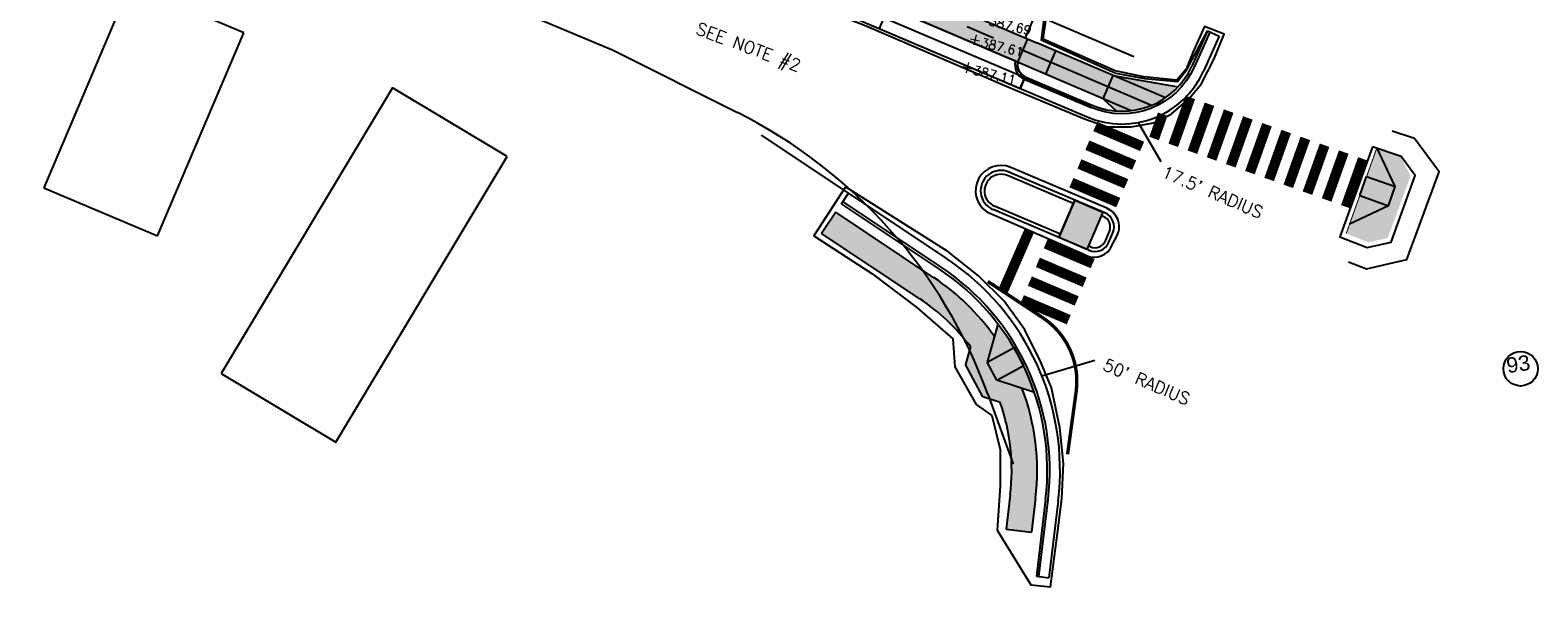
# Model space of a CAD drawing. Header units: feet. Extents: x 2087242 to 2092707, y 861919 to 865997.
# Tile 38 of 39: x 2092411 to 2092707, y 863211 to 863321. Entities that reach past the tile are written whole.
import ezdxf
from ezdxf.enums import TextEntityAlignment as Align

# ---------------------------------------------------------------- set-up
doc = ezdxf.new("R2010")
doc.units = ezdxf.units.FT
doc.header["$LTSCALE"] = 30
doc.header["$MEASUREMENT"] = 0
doc.linetypes.add('CENTER', pattern=[2, 1.25, -0.25, 0.25, -0.25])
for name, color, linetype in [('C-ANNO-LEGN', 2, 'Continuous'), ('C-ANNO-TEXT-STRM', 3, 'Continuous'), ('C-DRIVEWAY', 1, 'Continuous'), ('C-DRIVEWAY-H', 1, 'Continuous'), ('C-EROS-SF', 2, 'SILT_FENCE'), ('C-MB-RELOCATED', 3, 'Continuous'), ('C-SPOT', 2, 'Continuous'), ('GIS-BUILDING', 252, 'Continuous'), ('GIS-PAINT', 252, 'Continuous'), ('LOD', 80, 'LOD'), ('P-BOC', 2, 'Continuous'), ('P-CL', 62, 'CENTER'), ('P-EOP', 2, 'Continuous'), ('P-FOC', 62, 'Continuous'), ('P-PSE', 7, 'PSE'), ('P-SW', 3, 'Continuous'), ('P-SW-H', 254, 'Continuous')]:
    doc.layers.add(name, color=color, linetype=linetype)
doc.styles.add('ARIAL', font='arial.ttf', dxfattribs={"height": 0.08})
doc.styles.add('L100', font='simplex', dxfattribs={"height": 2})
doc.styles.add('L80', font='simplex.shx', dxfattribs={"height": 2.4})
doc.styles.add('LINE', font='simplex.shx', dxfattribs={"height": 0.9})
doc.styles.get("Standard").update_dxf_attribs({"font": 'simplex.shx'})
doc.linetypes.add('LOD', pattern='A,1,-0.4,["LOD",Standard,S=0.12,R=0,X=-0.375,Y=-0.06],0', length=1.4)
doc.linetypes.add('PSE', pattern='A,0.5,-0.2,["PSE",LINE,S=0.1,R=0,X=-0.1,Y=-0.05],-0.25', length=0.95)
doc.linetypes.add('SILT_FENCE', pattern='A,0.5,-0.2,["SF",LINE,S=0.1,R=0,X=-0.1,Y=-0.05],-0.2', length=0.9)

msp = doc.modelspace()

# ---------------------------------------------------------------- hatches: boundary and pattern name
at = {"layer": 'C-DRIVEWAY-H'}
h = msp.add_hatch(dxfattribs=at)
h.set_pattern_fill('DOTS', color=256, scale=15, angle=254)
h.paths.add_polyline_path([(2092589.14, 863339.56), (2092584.73, 863329.19), (2092606.91, 863319.76), (2092611.33, 863330.13)])
at = {"layer": 'P-SW-H', "linetype": 'ByBlock'}
h = msp.add_hatch(color=256, dxfattribs=at)
h.dxf.hatch_style = 1
edge = h.paths.add_edge_path()
edge.add_arc((2092118.63, 864517.72), 993, 252.88687, 254.53961, ccw=False)
edge.add_line((2091826.43, 863568.68), (2091813.28, 863572.73))
edge.add_arc((2092104.74, 864519.38), 990.5, 250.40858, 252.88687, ccw=False)
edge.add_arc((2091805.31, 863678.08), 97.5, 235.4695, 250.4086, ccw=False)
edge.add_line((2091750.04, 863597.75), (2091730.89, 863610.93))
edge.add_line((2091730.89, 863610.93), (2091727.74, 863607.03))
edge.add_line((2091727.74, 863607.03), (2091747.21, 863593.64))
edge.add_arc((2091805.31, 863678.08), 102.5, 235.4695, 250.4086)
edge.add_arc((2092104.74, 864519.38), 995.5, 250.40858, 252.88687)
edge.add_line((2091811.81, 863567.95), (2091824.96, 863563.9))
edge.add_arc((2092118.63, 864517.72), 998, 252.88687, 254.53961)
edge.add_line((2091852.59, 863555.83), (2091876.56, 863549.2))
edge.add_line((2091876.56, 863549.2), (2091877.95, 863546.74))
edge.add_line((2091877.95, 863546.74), (2091892.52, 863542.71))
edge.add_line((2091892.52, 863542.71), (2091894.98, 863544.11))
edge.add_line((2091894.98, 863544.11), (2091925.29, 863535.72))
edge.add_line((2091925.29, 863535.72), (2091934.36, 863533.17))
edge.add_line((2091934.36, 863533.17), (2091935.71, 863537.99))
edge.add_line((2091935.71, 863537.99), (2091926.62, 863540.54))
edge.add_line((2091926.62, 863540.54), (2091897.04, 863548.73))
edge.add_line((2091897.04, 863548.73), (2091892.12, 863545.94))
edge.add_line((2091892.12, 863545.94), (2091879.95, 863549.3))
edge.add_line((2091879.95, 863549.3), (2091877.16, 863554.22))
edge.add_line((2091877.16, 863554.22), (2091853.93, 863560.65))
edge = h.paths.add_edge_path()
edge.add_line((2092024.31, 863512.22), (2091958.8, 863531.44))
edge.add_line((2091958.8, 863531.44), (2091957.44, 863526.63))
edge.add_line((2091957.44, 863526.63), (2092022.9, 863507.42))
edge.add_line((2092022.9, 863507.42), (2092052.74, 863498.66))
edge.add_line((2092052.74, 863498.66), (2092141.83, 863472.52))
edge.add_line((2092141.83, 863472.52), (2092164.86, 863465.76))
edge.add_line((2092164.86, 863465.76), (2092274.51, 863433.58))
edge.add_line((2092274.51, 863433.58), (2092289.87, 863429.08))
edge.add_line((2092289.87, 863429.08), (2092336.78, 863415.31))
edge.add_arc((2092055.9, 862458.17), 997.5, 70.77045, 73.64531, ccw=False)
edge.add_line((2092384.43, 863400.02), (2092491.54, 863362.66))
edge.add_line((2092491.54, 863362.66), (2092498.28, 863359.85))
edge.add_line((2092498.28, 863359.85), (2092519.48, 863351.04))
edge.add_line((2092519.48, 863351.04), (2092532.28, 863345.71))
edge.add_line((2092532.28, 863345.71), (2092580.36, 863325.17))
edge.add_line((2092580.36, 863325.17), (2092607.09, 863313.76))
edge.add_line((2092607.09, 863313.76), (2092622.08, 863307.36))
edge.add_line((2092622.08, 863307.36), (2092624.66, 863304.93))
edge.add_arc((2092625.79, 863319.89), 15, 265.7024, 317.1252)
edge.add_line((2092636.78, 863309.68), (2092624.04, 863311.95))
edge.add_line((2092624.04, 863311.95), (2092609.05, 863318.36))
edge.add_line((2092609.05, 863318.36), (2092582.77, 863329.58))
edge.add_line((2092582.77, 863329.58), (2092534.23, 863350.32))
edge.add_line((2092534.23, 863350.32), (2092521.4, 863355.65))
edge.add_line((2092521.4, 863355.65), (2092499.9, 863364.59))
edge.add_line((2092499.9, 863364.59), (2092493.32, 863367.33))
edge.add_line((2092493.32, 863367.33), (2092386.08, 863404.74))
edge.add_arc((2092055.9, 862458.17), 1002.5, 70.77045, 73.64531)
edge.add_line((2092338.19, 863420.11), (2092291.27, 863433.87))
edge.add_line((2092291.27, 863433.87), (2092275.92, 863438.38))
edge.add_line((2092275.92, 863438.38), (2092166.27, 863470.56))
edge.add_line((2092166.27, 863470.56), (2092143.24, 863477.31))
edge.add_line((2092143.24, 863477.31), (2092054.15, 863503.46))
edge.add_line((2092054.15, 863503.46), (2092024.31, 863512.22))
at = {"layer": 'P-SW-H'}
h = msp.add_hatch(color=256, dxfattribs=at)
h.dxf.hatch_style = 1
h.paths.add_polyline_path([(2092634.33, 863307.56, 0.054184), (2092636.78, 863309.68), (2092624.04, 863311.95)])
h.paths.add_polyline_path([(2092622.08, 863307.36), (2092624.66, 863304.93, 0.049035), (2092627.6, 863305)])
h = msp.add_hatch(color=256, dxfattribs=at)
h.dxf.hatch_style = 1
h.paths.add_polyline_path([(2092624.04, 863311.95), (2092622.08, 863307.36), (2092627.6, 863305, 0.121845), (2092634.33, 863307.56)])
h = msp.add_hatch(color=256, dxfattribs=at)
h.dxf.hatch_style = 1
h.paths.add_polyline_path([(2092680.43, 863296.11), (2092675.86, 863297.74), (2092669.82, 863280.86), (2092674.19, 863279.14), (2092677.98, 863280), (2092682.46, 863292.16)])
h = msp.add_hatch(color=256, dxfattribs=at)
h.dxf.hatch_style = 1
h.paths.add_polyline_path([(2092616.49, 863287.44), (2092622.01, 863285.09), (2092618.88, 863277.73), (2092613.36, 863280.08)])
h = msp.add_hatch(color=256, dxfattribs=at)
h.dxf.hatch_style = 1
h.paths.add_polyline_path([(2092569.53, 863285.05), (2092566.75, 863280.89), (2092586.05, 863268.03, -0.084956), (2092595.98, 863258.65), (2092594.99, 863255.14), (2092598.39, 863248.79), (2092601.85, 863247.64, -0.114105), (2092603.81, 863229.49), (2092602.99, 863222.75), (2092607.96, 863222.15), (2092608.77, 863228.9, 0.120844), (2092606.16, 863250.42), (2092601.17, 863252.08), (2092599.28, 863255.61), (2092600.71, 863260.65, 0.091808), (2092588.82, 863272.19)])
h.paths.add_polyline_path([(2092605.51, 863256.68), (2092605.41, 863256.86, 0.009428), (2092604.53, 863258.42), (2092599.28, 863255.61), (2092601.17, 863252.08), (2092606.41, 863254.89, 0.01053)], flags=17)
h.paths.add_polyline_path([(2092604.53, 863258.42, 0.029576), (2092601.4, 863263.08), (2092599.28, 863255.61)], flags=17)
h.paths.add_polyline_path([(2092606.41, 863254.89), (2092601.17, 863252.08), (2092606.16, 863250.42), (2092608.57, 863249.61, 0.030041)], flags=17)

# ---------------------------------------------------------------- linework, layer by layer
at = {"layer": 'C-ANNO-LEGN'}
msp.add_circle((2092704.09, 863254.29), 3.39, dxfattribs=at)
at = {"layer": 'C-ANNO-TEXT-STRM'}
for p, q in [((2092628.95, 863302.68), (2092633.38, 863295.03)), ((2092610.03, 863252.87), (2092620.44, 863255.99))]:
    msp.add_line(p, q, dxfattribs=at)
at = {"layer": 'C-DRIVEWAY', "flags": 128}
msp.add_lwpolyline([(2092584.57, 863328.81), (2092589.14, 863339.56), (2092611.33, 863330.13), (2092606.74, 863319.34)], dxfattribs=at)
at = {"layer": 'C-EROS-SF', "flags": 128}
msp.add_lwpolyline([(2092611.33, 863330.13), (2092609.87, 863318.9), (2092624.53, 863312.39), (2092630.16, 863311.31), (2092636.65, 863310.76), (2092638.52, 863313.08), (2092642.56, 863320.68)], dxfattribs=at)
at = {"layer": 'GIS-BUILDING'}
for p, q in [((2092430.85, 863329.78), (2092413.93, 863289.84)), ((2092453.18, 863320.32), (2092430.85, 863329.78)), ((2092436.26, 863280.38), (2092453.18, 863320.32)), ((2092482.42, 863309.52), (2092448.75, 863253.35)), ((2092504.96, 863296.02), (2092482.42, 863309.52)), ((2092471.29, 863239.84), (2092504.96, 863296.02)), ((2092413.93, 863289.84), (2092436.26, 863280.38)), ((2092448.75, 863253.35), (2092471.29, 863239.84))]:
    msp.add_line(p, q, dxfattribs=at)
at = {"layer": 'GIS-PAINT'}
for p, q in [((2092496.43, 863329.23), (2092525.81, 863316.88)), ((2092525.81, 863316.88), (2092550.22, 863304.63)), ((2092599.38, 863249.3), (2092604.38, 863235.51))]:
    msp.add_line(p, q, dxfattribs=at)
msp.add_arc((2092505.36, 863215.26), 100, 19.907, 63.343, dxfattribs=at)
at = {"layer": 'LOD', "linetype": 'LOD', "flags": 128}
for points in [[(2091611.8, 863625.79), (2091716.73, 863594.49), (2091725.09, 863591.78), (2091727.93, 863590.11), (2091732.62, 863588.47), (2091736.74, 863587.56), (2091765.97, 863577.59), (2091793.05, 863568.32), (2091809.47, 863563.22), (2091812.6, 863561.66), (2091817.35, 863560.15), (2091821.41, 863559.8), (2091849.32, 863551.43), (2091875.86, 863543.98), (2091902.53, 863536.46), (2091923.23, 863530.75), (2091952.48, 863522.44), (2091985.73, 863512.67), (2092005.79, 863507.03), (2092008.88, 863505.03), (2092013.58, 863503.65), (2092019.19, 863503.14), (2092053.71, 863492.79), (2092106.73, 863477.21), (2092127.89, 863471.18), (2092132.89, 863469.06), (2092137.9, 863467.65), (2092143.21, 863466.89), (2092171.62, 863458.23), (2092199.02, 863450.2), (2092224.04, 863442.82), (2092244.96, 863436.51), (2092272.42, 863428.12), (2092291.87, 863422.15), (2092321.12, 863412.37), (2092351.21, 863402.59), (2092381.84, 863392.17), (2092405.67, 863383.78), (2092433.12, 863374.62), (2092467.01, 863363.26), (2092485.28, 863357.03), (2092502.21, 863351.3), (2092514.96, 863346.77), (2092530.56, 863340.61), (2092550.35, 863331.88), (2092563.03, 863326.48), (2092575.17, 863321.82), (2092586.43, 863316.98), (2092603.65, 863309.54), (2092618.4, 863303.43), (2092622.82, 863301.82), (2092627.6, 863301.82), (2092632.03, 863302.59), (2092635.4, 863304.34), (2092638.91, 863307.36), (2092641.3, 863310.24), (2092643.83, 863315.08), (2092645.87, 863320.07), (2092642, 863321.54), (2092639.83, 863316.77), (2092638.35, 863313.19), (2092636.52, 863311.01), (2092630.06, 863311.64), (2092624.44, 863312.84), (2092610.25, 863319.08), (2092611.93, 863330.39), (2092588.89, 863340.22), (2092582.92, 863335.65), (2092546.63, 863351.32), (2092536.7, 863357.34), (2092532.53, 863361.15), (2092531.85, 863375.11), (2092502.38, 863384.85), (2092498.56, 863382.99), (2092495.71, 863379.04), (2092487.65, 863382.39), (2092487.14, 863394.08), (2092454.26, 863405.27), (2092450.01, 863399.03), (2092442.83, 863392.41), (2092429.96, 863398.41), (2092395.53, 863409.39), (2092300.55, 863440.25), (2092297.45, 863442.91), (2092297.93, 863446.65), (2092277.5, 863452.79), (2092275.06, 863444.45), (2092241.51, 863452.33), (2092184.33, 863469.84), (2092168.49, 863475.1), (2092169, 863482.93), (2092148.11, 863488.78), (2092145.08, 863483.26), (2092138.58, 863485.31), (2092093.2, 863497.87), (2092061.36, 863506.42), (2092058.1, 863508.7), (2092057.01, 863516.27), (2092028.26, 863524.46), (2092024.44, 863521.34), (2092020.01, 863521.53), (2091987.46, 863531.55), (2091974.97, 863532.06), (2091962.89, 863535.45), (2091956.58, 863537.3), (2091954.78, 863538.4), (2091929.42, 863545.49), (2091927.35, 863545.53), (2091926.52, 863545.76), (2091922.92, 863556.58), (2091914.25, 863557.11), (2091909.04, 863551.39), (2091898.42, 863556.98), (2091890.93, 863559.07), (2091890.27, 863556.87), (2091831.49, 863573.59), (2091801.63, 863583.62), (2091782.64, 863590.64), (2091772.26, 863595.29), (2091758.36, 863602.03), (2091747.31, 863607.81), (2091733.63, 863616.8), (2091729.82, 863625.34), (2091726.07, 863627.51), (2091719.82, 863630.46), (2091716.21, 863629.54), (2091711.47, 863629.22), (2091703.06, 863634.67), (2091700.17, 863635.33), (2091699.08, 863629.1), (2091699.19, 863622.8), (2091700.42, 863617.17), (2091702.23, 863611.75), (2091705.56, 863606.26), (2091708.7, 863601.97), (2091622.77, 863627.8), (2091515.23, 863662.96), (2091510.77, 863650.68), (2091542.42, 863640.84), (2091588.11, 863628.16, 0.068017)], [(2092622.78, 863285.85), (2092603.94, 863293.86, 0.910293), (2092599.2, 863285.1), (2092618.14, 863276.86, 0.390914), (2092623.47, 863277.85), (2092624.89, 863280.61, 0.414214)]]:
    msp.add_lwpolyline(points, format="xyb", close=True, dxfattribs=at)
for points in [[(2092675.02, 863297.92), (2092668.59, 863280.24), (2092673.95, 863278.14), (2092678.63, 863279.17), (2092683.39, 863292.29), (2092680.65, 863295.98)], [(2092571.37, 863289.89), (2092565.23, 863280.42), (2092576.63, 863272.99), (2092585.46, 863266.34), (2092592.51, 863260.2), (2092592.89, 863254.69), (2092597.12, 863247.27), (2092600.19, 863245.09), (2092601.86, 863238.44), (2092601.86, 863231.27), (2092601.22, 863222.57), (2092607.88, 863211.81), (2092611.72, 863211.43), (2092613.12, 863221.97), (2092613.95, 863228.73), (2092614.26, 863235.67), (2092613.57, 863242.74), (2092611.92, 863250.51), (2092609.84, 863255.56), (2092606.67, 863261.91), (2092602.63, 863267.56), (2092597.54, 863272.55), (2092591.55, 863277.31), (2092572.18, 863289.6)]]:
    msp.add_lwpolyline(points, close=True, dxfattribs=at)
at = {"layer": 'P-BOC'}
for p, q in [((2092642.56, 863320.68), (2092639.49, 863313.78)), ((2092606.75, 863311.68), (2092619.92, 863306.09)), ((2092616.19, 863286.75), (2092603.26, 863292.25)), ((2092589.93, 863273.86), (2092570.63, 863286.72)), ((2092613.65, 863280.77), (2092600.71, 863286.27)), ((2092622.09, 863284.24), (2092621.72, 863284.4)), ((2092622.5, 863279.45), (2092623.28, 863281.29)), ((2092619.55, 863278.26), (2092619.17, 863278.42)), ((2092610.76, 863228.66), (2092608.94, 863213.52))]:
    msp.add_line(p, q, dxfattribs=at)
for centre, radius, start, end in [((2092607.73, 863313.99), 2.5, 167.4529, 246.9647), ((2092625.79, 863319.89), 15, 246.9647, 335.9838), ((2092601.98, 863289.26), 3.25, 66.9647, 246.9654), ((2092621.21, 863282.17), 2.25, 336.9647, 66.9647), ((2092620.43, 863280.33), 2.25, 246.9647, 336.9647), ((2092563.59, 863234.33), 47.5, 353.1454, 56.3244)]:
    msp.add_arc(centre, radius, start, end, dxfattribs=at)
at = {"layer": 'P-CL', "ltscale": 0.75, "flags": 128}
msp.add_lwpolyline([(2092631.54, 863306.03), (2092533.26, 863348.01), (2092492.43, 863364.99), (2092385.25, 863402.38, 0.012545), (2092337.48, 863417.71), (2091946.02, 863532.59), (2091853.26, 863558.24, -0.007212), (2091825.7, 863566.29), (2091812.54, 863570.34, -0.010814), (2091771.78, 863583.87, -0.065276), (2091748.63, 863595.69), (2091729.31, 863608.98), (2091722.87, 863615.09), (2091721.84, 863617.23), (2091704.43, 863608.39), (2091627.28, 863630.21), (2091625.19, 863636.61, -0.172673), (2091583.55, 863637.7), (2091522.63, 863661.03, 0.031059), (2091493.02, 863670.31), (2091457.37, 863679.1, -0.037127), (2091422.13, 863690.61), (2091367.96, 863712.88, -0.153261), (2091356.68, 863722.27, 0.153456), (2091354.37, 863724.19), (2091288.98, 863751.01, 0.017183), (2091282.54, 863753.4), (2091238.07, 863768.16, -0.017377), (2091231.55, 863770.58), (2090754.74, 863966.6), (2090604.6, 864028.19), (2090300.15, 864153.66, 0.00131), (2090297.72, 864154.65), (2090018.84, 864267.88), (2089563.85, 864455.94, -0.006919), (2089551.14, 864461.4), (2089476.4, 864494.74), (2089433.12, 864514.71, -0.02638), (2089201.72, 864639.44), (2089154.06, 864668.47, -0.007599), (2089141.2, 864676.57), (2089039.73, 864742.69), (2088810.16, 864898.75, -0.011223), (2088791.89, 864911.78), (2088660.93, 865009.67), (2088503.33, 865131.36), (2088410.65, 865203.56), (2088044.19, 865491), (2088044.19, 865491), (2087920.3, 865588.17), (2087916.92, 865590.79, 0.028189), (2087638.59, 865782.55), (2087572.4, 865824.58, 0.01292), (2087435.88, 865898.27), (2087241.63, 865996.74)], format="xyb", dxfattribs=at)
at = {"layer": 'P-EOP'}
for p, q in [((2092515.32, 863347.84), (2092618.94, 863303.78)), ((2092644.84, 863319.66), (2092641.77, 863312.77)), ((2092642.56, 863320.68), (2092644.84, 863319.66)), ((2092606.75, 863311.68), (2092605.77, 863309.38)), ((2092591.32, 863275.94), (2092554.92, 863300.19)), ((2092570.63, 863286.72), (2092572.02, 863288.8)), ((2092613.24, 863228.36), (2092611.42, 863213.22)), ((2092608.94, 863213.52), (2092611.42, 863213.22))]:
    msp.add_line(p, q, dxfattribs=at)
msp.add_lwpolyline([(2092605.77, 863309.38), (2092606.75, 863311.68, -0.36156), (2092605.29, 863314.53), (2092582.12, 863324.42, -0.366294), (2092579.04, 863323.47), (2092578.06, 863321.17), (2092605.77, 863309.38)], format="xyb", close=True, dxfattribs=at)
at = {"layer": 'P-EOP', "flags": 128}
msp.add_lwpolyline([(2092680.43, 863296.11, 0, 0, 0), (2092675.86, 863297.74, 0.2, 0.2, 0), (2092669.82, 863280.86, 0, 0, 0), (2092674.19, 863279.14, 0, 0, 0), (2092677.98, 863280, 0, 0, 0), (2092682.46, 863292.16, 0, 0, 0)], format="xyseb", close=True, dxfattribs=at)
at = {"layer": 'P-EOP'}
for centre, radius, start, end in [((2092625.79, 863319.89), 17.5, 246.9647, 335.9838), ((2092563.59, 863234.33), 50, 353.1454, 56.3244)]:
    msp.add_arc(centre, radius, start, end, dxfattribs=at)
at = {"layer": 'P-FOC'}
for p, q in [((2092516.16, 863350.02), (2092619.85, 863305.93)), ((2092606.55, 863311.22), (2092619.72, 863305.62)), ((2092622.39, 863284.93), (2092603.55, 863292.94)), ((2092619.26, 863277.57), (2092600.42, 863285.58)), ((2092623.19, 863279.16), (2092623.97, 863281))]:
    msp.add_line(p, q, dxfattribs=at)
at = {"layer": 'P-FOC', "flags": 128}
for points in [[(2092643.02, 863320.47), (2092639.94, 863313.58, -0.409208), (2092619.72, 863305.62)], [(2092609.43, 863213.46), (2092611.25, 863228.6, 0.282873), (2092590.21, 863274.27), (2092570.91, 863287.13)]]:
    msp.add_lwpolyline(points, format="xyb", dxfattribs=at)
at = {"layer": 'P-FOC'}
for centre, radius, start, end in [((2092607.73, 863313.99), 3, 165.6738, 246.9647), ((2092601.98, 863289.26), 4, 66.9647, 246.9654), ((2092621.21, 863282.17), 3, 336.9647, 66.9647), ((2092620.43, 863280.33), 3, 246.9647, 336.9647)]:
    msp.add_arc(centre, radius, start, end, dxfattribs=at)
at = {"layer": 'P-PSE', "ltscale": 0.7, "flags": 128}
msp.add_lwpolyline([(2092019.31, 863518.89), (2092029.01, 863516.05), (2092031.07, 863515.96), (2092050.49, 863510.27), (2092052.26, 863509.22), (2092276.99, 863443.28), (2092279.03, 863442.98), (2092290.95, 863439.28), (2092292.8, 863438.64), (2092339.59, 863424.9, -0.012545), (2092387.72, 863409.46), (2092387.72, 863409.46), (2092501.76, 863369.68), (2092504.12, 863367.5), (2092522.12, 863361.37), (2092523.9, 863360.03), (2092523.9, 863360.03), (2092536.17, 863354.92), (2092589.38, 863332.2), (2092591.38, 863331.8), (2092609.87, 863323.94), (2092611.53, 863322.73), (2092628.11, 863315.65)], format="xyb", dxfattribs=at)
at = {"layer": 'P-PSE', "ltscale": 0.75, "flags": 128}
msp.add_lwpolyline([(2092670.28, 863275.3), (2092673.79, 863273.92), (2092681.74, 863275.73), (2092688.09, 863292.98), (2092683.21, 863299.51), (2092678.84, 863301)], dxfattribs=at)
at = {"layer": 'P-SW'}
for p, q in [((2092582.77, 863329.58), (2092609.05, 863318.36)), ((2092607.09, 863313.76), (2092580.36, 863325.17)), ((2092605.29, 863314.53), (2092607.25, 863319.13)), ((2092634.33, 863307.56), (2092609.05, 863318.36)), ((2092610.8, 863312.17), (2092612.77, 863316.77)), ((2092627.6, 863305), (2092607.09, 863313.76)), ((2092622.08, 863307.36), (2092624.04, 863311.95)), ((2092624.04, 863311.95), (2092636.78, 863309.68)), ((2092622.08, 863307.36), (2092624.66, 863304.93)), ((2092616.49, 863287.44), (2092613.36, 863280.08)), ((2092569.53, 863285.05), (2092566.75, 863280.89)), ((2092588.82, 863272.19), (2092569.53, 863285.05)), ((2092622.01, 863285.09), (2092618.88, 863277.73)), ((2092586.05, 863268.03), (2092566.75, 863280.89)), ((2092601.4, 863263.08), (2092599.28, 863255.61)), ((2092595.98, 863258.65), (2092594.99, 863255.14)), ((2092599.28, 863255.61), (2092604.56, 863258.44)), ((2092606.45, 863254.91), (2092604.56, 863258.44)), ((2092598.39, 863248.79), (2092594.99, 863255.14)), ((2092601.17, 863252.08), (2092599.28, 863255.61)), ((2092601.17, 863252.08), (2092606.45, 863254.91)), ((2092608.57, 863249.61), (2092601.17, 863252.08)), ((2092601.85, 863247.64), (2092598.39, 863248.79)), ((2092603.81, 863229.49), (2092602.99, 863222.75)), ((2092608.77, 863228.9), (2092607.96, 863222.15)), ((2092602.99, 863222.75), (2092607.96, 863222.15))]:
    msp.add_line(p, q, dxfattribs=at)
at = {"layer": 'P-SW', "linetype": 'ByBlock'}
for p, q in [((2092679.47, 863290.08), (2092675.86, 863297.74)), ((2092672.48, 863288.33), (2092673.82, 863292.1)), ((2092673.84, 863292.09), (2092679.47, 863290.08)), ((2092678.13, 863286.32), (2092679.47, 863290.08)), ((2092678.13, 863286.32), (2092670.47, 863282.68)), ((2092672.49, 863288.32), (2092678.13, 863286.32))]:
    msp.add_line(p, q, dxfattribs=at)
at = {"layer": 'P-SW', "const_width": 2, "flags": 128}
for points in [[(2092635.84, 863298.2), (2092639.19, 863307.62)], [(2092639.6, 863296.85), (2092642.96, 863306.27)], [(2092632.07, 863299.54), (2092633.77, 863304.32)], [(2092643.37, 863295.51), (2092646.73, 863304.93)], [(2092647.14, 863294.17), (2092650.5, 863303.59)], [(2092620.53, 863301.91), (2092629.73, 863297.99)], [(2092650.91, 863292.83), (2092654.26, 863302.25)], [(2092654.68, 863291.49), (2092658.03, 863300.91)], [(2092618.96, 863298.23), (2092628.16, 863294.31)], [(2092658.44, 863290.14), (2092661.8, 863299.56)], [(2092662.21, 863288.8), (2092665.57, 863298.22)], [(2092665.98, 863287.46), (2092669.34, 863296.88)], [(2092617.4, 863294.54), (2092626.6, 863290.63)], [(2092669.75, 863286.12), (2092673.1, 863295.54)], [(2092615.83, 863290.86), (2092625.03, 863286.95)], [(2092607.57, 863281.46), (2092602.36, 863269.51)], [(2092610.79, 863278.88), (2092620, 863274.97)], [(2092609.23, 863275.2), (2092618.43, 863271.29)], [(2092607.66, 863271.52), (2092616.87, 863267.61)], [(2092606.1, 863267.84), (2092615.3, 863263.93)]]:
    msp.add_lwpolyline(points, dxfattribs=at)
at = {"layer": 'P-SW', "const_width": 0.666, "flags": 128}
msp.add_lwpolyline([(2092599.4, 863271.45), (2092610.16, 863264.34, -0.288311), (2092616.76, 863249.79), (2092615.07, 863237.47)], format="xyb", dxfattribs=at)
at = {"layer": 'P-SW'}
for radius, start, end in [(45.5, 35.3424, 56.3244), (40.5, 36.9006, 56.3244), (45.5, 353.1454, 20.7072), (40.5, 353.1454, 19.1838)]:
    msp.add_arc((2092563.59, 863234.33), radius, start, end, dxfattribs=at)
at = {"layer": 'P-SW-H', "flags": 128}
msp.add_lwpolyline([(2092616.49, 863287.44), (2092622.01, 863285.09), (2092618.88, 863277.73), (2092613.36, 863280.08)], close=True, dxfattribs=at)

# ---------------------------------------------------------------- texts
at = {"layer": 'C-ANNO-LEGN', "style": 'ARIAL'}
msp.add_text('93', height=3, rotation=8.6308, dxfattribs=at).set_placement((2092703.63, 863255.24), align=Align.MIDDLE_CENTER)
at = {"layer": 'C-ANNO-TEXT-STRM', "char_height": 2.4, "width": 38.2973, "attachment_point": 5, "rotation": 336.8844, "style": 'L100'}
for s, insert in [("17.5' RADIUS", (2092643.55, 863289)), ("50' RADIUS", (2092630.62, 863251.71))]:
    msp.add_mtext(s, dxfattribs=dict(at, insert=insert))
at = {"layer": 'C-MB-RELOCATED', "style": 'L80'}
msp.add_text('SEE NOTE #2', height=2.4, rotation=339.5763, dxfattribs=at).set_placement((2092541.84, 863320.16))
at = {"layer": 'C-SPOT', "style": 'L100'}
for s, p in [('387.69', (2092599.47, 863321.82)), ('387.61', (2092597.87, 863317.61)), ('387.11', (2092596.39, 863312.15))]:
    msp.add_text(s, height=1.8, rotation=346.3332, dxfattribs=at).set_placement(p)
at = {"layer": 'C-SPOT', "char_height": 2.4, "width": 47.8716, "attachment_point": 5, "rotation": 346.3332, "style": 'L100'}
for insert in [(2092596.91, 863319.09), (2092595.42, 863313.63)]:
    msp.add_mtext('+', dxfattribs=dict(at, insert=insert))

doc.saveas('drawing.dxf')
